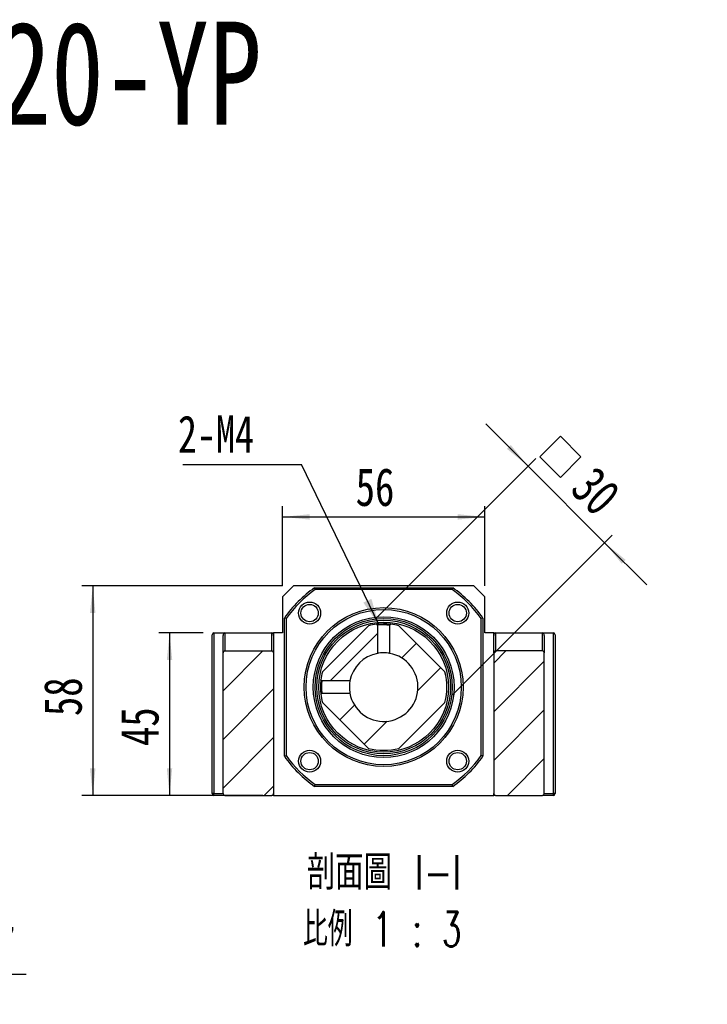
# Model space of a CAD drawing. Header units: millimetres. Extents: x 55 to 273, y 20 to 196.
# Tile 8 of 10: x 133 to 196, y 105 to 196. Entities that reach past the tile are written whole.
import ezdxf

# ---------------------------------------------------------------- set-up
doc = ezdxf.new("R2010")
doc.units = ezdxf.units.MM
doc.layers.add('FORMAT', color=7, linetype='Continuous')
doc.styles.add('SLDTEXTSTYLE0', font='TXT', dxfattribs={"width": 0.75})
doc.styles.add('SLDTEXTSTYLE1', font='TXT', dxfattribs={"width": 0.75, "bigfont": 'bigfont'})
doc.styles.add('SLDTEXTSTYLE3', font='TXT', dxfattribs={"width": 0.666667})
doc.styles.add('SLDTEXTSTYLE4', font='TXT', dxfattribs={"width": 0.65625, "bigfont": 'bigfont'})
doc.dimstyles.new('SLDDIMSTYLE2', dxfattribs={"dimtxt": 3.5, "dimasz": 2.5, "dimexe": 0, "dimexo": 0.0625, "dimgap": 0.875, "dimtad": 1, "dimlfac": 3, "dimrnd": 1e-09, "dimzin": 12, "dimdsep": 46, "dimtxsty": 'SLDTEXTSTYLE0', "dimsah": 1, "dimcen": 0.09, "dimadec": 0, "dimazin": 3, "dimtfac": 1, "dimtofl": 0, "dimtmove": 0, "dimatfit": 3, "dimfxl": 0, "dimfrac": 2, "dimtolj": 1, "dimtzin": 12, "dimarcsym": 0})
doc.dimstyles.new('SLDDIMSTYLE3', dxfattribs={"dimtxt": 3.5, "dimasz": 2.5, "dimexe": 0, "dimexo": 0.0625, "dimgap": 0.875, "dimtad": 1, "dimlfac": 3, "dimrnd": 1e-09, "dimzin": 12, "dimdsep": 46, "dimtxsty": 'SLDTEXTSTYLE0', "dimsah": 1, "dimcen": 0.09, "dimadec": 0, "dimazin": 3, "dimtfac": 1, "dimtmove": 0, "dimatfit": 0, "dimfxl": 0, "dimfrac": 2, "dimtolj": 1, "dimtzin": 12, "dimarcsym": 0})
doc.dimstyles.new('SLDDIMSTYLE4', dxfattribs={"dimtxt": 0.18, "dimasz": 2.5, "dimexe": 0, "dimexo": 0.0625, "dimgap": 0, "dimtad": 0, "dimtih": 1, "dimtoh": 1, "dimdec": 0, "dimrnd": 1e-09, "dimzin": 0, "dimdsep": 46, "dimtxsty": 'Standard', "dimsah": 1, "dimcen": 0.09, "dimadec": 0, "dimazin": 0, "dimtfac": 2.5, "dimtdec": 0, "dimtofl": 0, "dimtmove": 0, "dimatfit": 3, "dimfxl": 0, "dimfrac": 2, "dimtolj": 1, "dimtzin": 0, "dimarcsym": 0})

# ---------------------------------------------------------------- blocks, each defined once
blk = doc.blocks.new('SW_SYMBOL_HOLE_DIAM')
at = {"layer": 'FORMAT', "color": 0}
blk.add_line((300, 0), (700, 1000), dxfattribs=at)
blk.add_circle((500, 500), 350, dxfattribs=at)
blk = doc.blocks.new('SW_SYMBOL_HOLE_SPOT')
at = {"layer": 'FORMAT', "color": 0}
for p, q in [((0, 875), (0, 75)), ((1600, 75), (1600, 875)), ((0, 75), (1600, 75))]:
    blk.add_line(p, q, dxfattribs=at)
blk = doc.blocks.new('SW_NOTE_0')
at = {"layer": 'FORMAT', "color": 0}
blk.add_line((45.484, 0), (0, 0), dxfattribs=at)
at = {"layer": 'FORMAT', "color": 0, "xscale": 0.0043935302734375, "yscale": 0.0043935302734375, "zscale": 0.0043935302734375}
for name, p in [('SW_SYMBOL_HOLE_DIAM', (5.782, 0.512)), ('SW_SYMBOL_HOLE_DIAM', (35.788, 0.512)), ('SW_SYMBOL_HOLE_SPOT', (26.497, 0.512))]:
    blk.add_blockref(name, p, dxfattribs=at)
at = {"layer": 'FORMAT', "color": 0, "attachment_point": 1}
for s, insert, char_height, style in [('11\\M+18AD1\\M+190FA', (10.974, 4.469), 3.43958, 'SLDTEXTSTYLE1'), ('4 -', (0.451, 4.469), 3.4396, 'SLDTEXTSTYLE3'), ('17', (40.98, 4.469), 3.4396, 'SLDTEXTSTYLE0')]:
    blk.add_mtext(s, dxfattribs=dict(at, insert=insert, char_height=char_height, style=style))
blk = doc.blocks.new('_D_7')
at = {"layer": 'FORMAT', "color": 7}
for p, q in [((149.878, 139.085), (145.772, 139.085)), ((146.772, 139.085), (146.772, 124.085)), ((150.878, 124.085), (145.772, 124.085))]:
    blk.add_line(p, q, dxfattribs=at)
for points in [[(146.772, 139.085), (146.522, 136.585), (147.022, 136.585)], [(146.772, 124.085), (147.022, 126.585), (146.522, 126.585)]]:
    blk.add_solid(points, dxfattribs=at)
at = {"layer": 'FORMAT', "color": 7, "insert": (142.26, 128.642), "char_height": 3.5, "attachment_point": 1, "rotation": 90, "style": 'SLDTEXTSTYLE0'}
blk.add_mtext('45', dxfattribs=at)
blk = doc.blocks.new('_D_8')
at = {"layer": 'FORMAT', "color": 7}
for p, q in [((157.211, 143.418), (138.682, 143.418)), ((139.682, 143.418), (139.682, 124.085)), ((155.378, 124.085), (138.682, 124.085))]:
    blk.add_line(p, q, dxfattribs=at)
for points in [[(139.682, 143.418), (139.432, 140.918), (139.932, 140.918)], [(139.682, 124.085), (139.932, 126.585), (139.432, 126.585)]]:
    blk.add_solid(points, dxfattribs=at)
at = {"layer": 'FORMAT', "color": 7, "insert": (135.17, 131.408), "char_height": 3.5, "attachment_point": 1, "rotation": 90, "style": 'SLDTEXTSTYLE0'}
blk.add_mtext('58', dxfattribs=at)
blk = doc.blocks.new('_D_9')
at = {"layer": 'FORMAT', "color": 7}
for p, q in [((157.211, 143.418), (157.211, 150.795)), ((175.878, 143.418), (175.878, 150.795)), ((157.211, 149.795), (175.878, 149.795))]:
    blk.add_line(p, q, dxfattribs=at)
for points in [[(157.211, 149.795), (159.711, 149.545), (159.711, 150.045)], [(175.878, 149.795), (173.378, 150.045), (173.378, 149.545)]]:
    blk.add_solid(points, dxfattribs=at)
at = {"layer": 'FORMAT', "color": 7, "insert": (163.958, 154.307), "char_height": 3.5, "attachment_point": 1, "style": 'SLDTEXTSTYLE0'}
blk.add_mtext('56', dxfattribs=at)
blk = doc.blocks.new('SW_SYMBOL_MOD_BOX')
at = {"layer": 'FORMAT', "color": 0}
for p, q in [((200, 200), (200, 800)), ((200, 800), (800, 800)), ((800, 800), (800, 200)), ((200, 200), (800, 200))]:
    blk.add_line(p, q, dxfattribs=at)
blk = doc.blocks.new('_D_10')
at = {"layer": 'FORMAT', "color": 7}
for p, q in [((179.873, 154.484), (175.984, 158.373)), ((165.841, 140.452), (180.58, 155.191)), ((179.873, 154.484), (186.944, 147.413)), ((172.912, 133.381), (187.651, 148.12)), ((186.944, 147.413), (190.833, 143.524))]:
    blk.add_line(p, q, dxfattribs=at)
for points in [[(179.873, 154.484), (178.282, 156.429), (177.928, 156.075)], [(186.944, 147.413), (188.535, 145.468), (188.889, 145.822)]]:
    blk.add_solid(points, dxfattribs=at)
at = {"layer": 'FORMAT', "color": 7, "xscale": 0.004470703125, "yscale": 0.004470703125, "zscale": 0.004470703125, "rotation": 315.0000000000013}
blk.add_blockref('SW_SYMBOL_MOD_BOX', (179.703, 155.34), dxfattribs=at)
at = {"layer": 'FORMAT', "color": 7, "insert": (186.124, 154.689), "char_height": 3.5, "attachment_point": 1, "rotation": 315, "style": 'SLDTEXTSTYLE0'}
blk.add_mtext('30', dxfattribs=at)
blk = doc.blocks.new('SW_NOTE_2')
at = {"layer": 'FORMAT', "color": 0, "char_height": 3.175, "attachment_point": 2}
for s, insert, style in [('\\M+19655\\M+196CA\\M+19AA4 I-I', (8.632, 4.093), 'SLDTEXTSTYLE1'), ('\\M+194E4\\M+197E1 1 : 3', (8.457, -1.141), 'SLDTEXTSTYLE4')]:
    blk.add_mtext(s, dxfattribs=dict(at, insert=insert, style=style))
blk = doc.blocks.new('SW_NOTE_3')
at = {"layer": 'FORMAT', "color": 0}
blk.add_line((-10.95, 0), (0, 0), dxfattribs=at)
at = {"layer": 'FORMAT', "color": 0, "insert": (-11.406, 4.536), "char_height": 3.4396, "attachment_point": 1, "style": 'SLDTEXTSTYLE0'}
blk.add_mtext('2-M4', dxfattribs=at)

msp = doc.modelspace()

# ---------------------------------------------------------------- hatches: boundary and pattern name
at = {"layer": 'FORMAT', "linetype": 'Continuous', "lineweight": 18}
h = msp.add_hatch(dxfattribs=at)
h.set_pattern_fill('ANSI31', color=256, style=0)
edge = h.paths.add_edge_path(flags=0)
edge.add_arc((166.5446, 134.0845), 5.8333, 186.45836, 193.997281)
edge.add_line((160.8845, 132.6736), (165.1336, 128.4244))
edge.add_arc((166.5446, 134.0845), 5.8333, 256.002719, 283.997281)
edge.add_line((167.9555, 128.4244), (172.2047, 132.6736))
edge.add_arc((166.5446, 134.0845), 5.8333, 346.002719, 373.997281)
edge.add_line((172.2047, 135.4954), (167.9555, 139.7446))
edge.add_arc((166.5446, 134.0845), 5.8333, 76.002719, 83.54285)
edge.add_spline(control_points=[(167.2006, 139.8808), (167.1929, 139.8732), (167.1853, 139.8656), (167.1776, 139.8579), (167.17, 139.8503), (167.1623, 139.8427), (167.1547, 139.835), (167.1398, 139.8202), (167.1249, 139.8053), (167.1099, 139.7904)], knot_values=[0, 0, 0, 0, 0.0000972, 0.0000972, 0.0000972, 0.0001945, 0.0001945, 0.0001945, 0.000384, 0.000384, 0.000384, 0.000384], weights=[1, 1, 1, 1, 1, 1, 1, 1, 1, 1], degree=3, periodic=0)
edge.add_line((167.1099, 139.7904), (167.11, 137.2003))
edge.add_arc((166.5446, 134.0845), 3.1667, -169.714574, 79.714574, ccw=False)
edge.add_line((163.4288, 133.5191), (160.8386, 133.5191))
edge.add_spline(control_points=[(160.8386, 133.5191), (160.831, 133.5115), (160.8234, 133.5038), (160.8158, 133.4962), (160.8081, 133.4885), (160.8005, 133.4809), (160.7929, 133.4732), (160.778, 133.4583), (160.7631, 133.4434), (160.7482, 133.4285)], knot_values=[0, 0, 0, 0, 0.0000972, 0.0000972, 0.0000972, 0.0001945, 0.0001945, 0.0001945, 0.000384, 0.000384, 0.000384, 0.000384], weights=[1, 1, 1, 1, 1, 1, 1, 1, 1, 1], degree=3, periodic=0)
h = msp.add_hatch(dxfattribs=at)
h.set_pattern_fill('ANSI31', color=256, style=0)
edge = h.paths.add_edge_path(flags=0)
edge.add_arc((166.5446, 134.0845), 5.8333, 166.002719, 173.542596)
edge.add_spline(control_points=[(160.7483, 134.7405), (160.7559, 134.7328), (160.7635, 134.7252), (160.7711, 134.7176), (160.7788, 134.7099), (160.7864, 134.7023), (160.794, 134.6946), (160.8089, 134.6797), (160.8238, 134.6648), (160.8387, 134.6499)], knot_values=[0, 0, 0, 0, 0.0000972, 0.0000972, 0.0000972, 0.0001945, 0.0001945, 0.0001945, 0.000384, 0.000384, 0.000384, 0.000384], weights=[1, 1, 1, 1, 1, 1, 1, 1, 1, 1], degree=3, periodic=0)
edge.add_line((160.8387, 134.6499), (163.4288, 134.6499))
edge.add_arc((166.5446, 134.0845), 3.1667, 100.285426, 169.714574, ccw=False)
edge.add_line((165.9792, 137.2003), (165.9792, 139.7905))
edge.add_spline(control_points=[(165.9792, 139.7905), (165.9716, 139.7981), (165.9639, 139.8057), (165.9563, 139.8133), (165.9486, 139.821), (165.941, 139.8286), (165.9333, 139.8362), (165.9184, 139.8511), (165.9035, 139.866), (165.8886, 139.8808)], knot_values=[0, 0, 0, 0, 0.0000972, 0.0000972, 0.0000972, 0.0001945, 0.0001945, 0.0001945, 0.000384, 0.000384, 0.000384, 0.000384], weights=[1, 1, 1, 1, 1, 1, 1, 1, 1, 1], degree=3, periodic=0)
edge.add_arc((166.5446, 134.0845), 5.8333, 96.456428, 103.997281)
edge.add_line((165.1336, 139.7446), (160.8845, 135.4954))
h = msp.add_hatch(dxfattribs=at)
h.set_pattern_fill('ANSI31', color=256, style=0)
edge = h.paths.add_edge_path(flags=0)
edge.add_line((156.3779, 124.2512), (156.3779, 137.2512))
edge.add_arc((156.2112, 137.2512), 0.1667, 0, 90)
edge.add_line((156.2112, 137.4178), (151.8779, 137.4178))
edge.add_arc((151.8779, 137.2512), 0.1667, 90, 180)
edge.add_line((151.7112, 137.2512), (151.7112, 124.2512))
edge.add_arc((151.8779, 124.2512), 0.1667, 180, 270)
edge.add_line((151.8779, 124.0845), (156.2112, 124.0845))
edge.add_arc((156.2112, 124.2512), 0.1667, 270, 360)
h = msp.add_hatch(dxfattribs=at)
h.set_pattern_fill('ANSI31', color=256, style=0)
edge = h.paths.add_edge_path(flags=0)
edge.add_line((181.2112, 137.4178), (176.8779, 137.4178))
edge.add_arc((176.8779, 137.2512), 0.1667, 90, 180)
edge.add_line((176.7112, 137.2512), (176.7112, 124.2512))
edge.add_arc((176.8779, 124.2512), 0.1667, 180, 270)
edge.add_line((176.8779, 124.0845), (181.2112, 124.0845))
edge.add_arc((181.2112, 124.2512), 0.1667, 270, 360)
edge.add_line((181.3779, 124.2512), (181.3779, 137.2512))
edge.add_arc((181.2112, 137.2512), 0.1667, 0, 90)

# ---------------------------------------------------------------- linework, layer by layer
at = {"color": 7, "linetype": 'Continuous', "lineweight": 25}
for p, q in [((158.2112, 143.4178), (157.2112, 142.4178)), ((174.8779, 143.4178), (158.2112, 143.4178)), ((160.1675, 143.2512), (172.9216, 143.2512)), ((172.8691, 143.0845), (160.22, 143.0845)), ((175.8779, 142.4178), (174.8779, 143.4178)), ((157.2112, 142.4178), (157.2112, 139.0845)), ((175.8779, 139.0845), (175.8779, 142.4178)), ((157.3779, 127.7075), (157.3779, 140.4615)), ((157.5446, 140.4091), (157.5446, 127.7599)), ((175.5446, 127.7599), (175.5446, 140.4091)), ((175.7112, 140.4615), (175.7112, 127.7075)), ((150.8779, 139.0845), (150.8779, 124.2512)), ((150.8779, 139.0845), (151.8779, 139.0845)), ((151.8779, 139.0845), (151.8779, 137.4178)), ((151.8779, 139.0845), (156.2112, 139.0845)), ((156.2112, 137.4178), (156.2112, 139.0845)), ((156.2112, 139.0845), (156.3779, 139.0845)), ((156.3779, 139.0845), (156.3779, 138.8488)), ((157.2112, 139.0845), (156.3779, 139.0845)), ((165.1336, 139.7446), (160.8845, 135.4954)), ((165.9792, 139.7905), (165.9792, 137.2003)), ((167.11, 137.2003), (167.11, 139.7905)), ((167.1824, 139.8828), (167.2005, 139.8808)), ((172.2047, 135.4954), (167.9555, 139.7446)), ((176.7112, 139.0845), (175.8779, 139.0845)), ((176.7112, 139.0845), (176.8779, 139.0845)), ((176.7112, 138.8488), (176.7112, 139.0845)), ((176.8779, 139.0845), (176.8779, 137.4178)), ((176.8779, 139.0845), (181.2112, 139.0845)), ((181.2112, 137.4178), (181.2112, 139.0845)), ((181.2112, 139.0845), (182.2112, 139.0845)), ((182.2112, 124.2512), (182.2112, 139.0845)), ((150.7112, 124.2512), (150.7112, 138.9178)), ((151.7112, 137.2512), (151.7112, 138.8488)), ((156.3779, 138.8488), (156.3779, 137.2512)), ((176.7112, 137.2512), (176.7112, 138.8488)), ((181.3779, 138.8488), (181.3779, 137.2512)), ((182.3779, 138.9178), (182.3779, 124.2512)), ((151.7112, 124.2512), (151.7112, 137.2512)), ((151.8779, 137.4178), (156.2112, 137.4178)), ((156.3779, 137.2512), (156.3779, 124.2512)), ((176.7112, 137.2512), (176.7112, 124.2512)), ((181.2112, 137.4178), (176.8779, 137.4178)), ((181.3779, 124.2512), (181.3779, 137.2512)), ((160.7463, 134.7223), (160.7483, 134.7406)), ((163.4288, 134.6499), (160.8386, 134.6499)), ((160.8386, 133.5191), (163.4288, 133.5191)), ((160.8845, 132.6736), (165.1336, 128.4244)), ((167.9555, 128.4244), (172.2047, 132.6736)), ((172.9216, 124.9178), (160.1675, 124.9178)), ((160.22, 125.0845), (172.8691, 125.0845)), ((150.8779, 124.2512), (150.7112, 124.2512)), ((150.8779, 124.0845), (150.8779, 124.2512)), ((150.8779, 124.2512), (151.7112, 124.2512)), ((151.8779, 124.0845), (150.8779, 124.0845)), ((151.8779, 124.0845), (156.2112, 124.0845)), ((156.3779, 124.0845), (156.2112, 124.0845)), ((156.3779, 124.2512), (156.3779, 124.0845)), ((156.3779, 124.0845), (176.7112, 124.0845)), ((176.7112, 124.0845), (176.7112, 124.2512)), ((176.8779, 124.0845), (176.7112, 124.0845)), ((176.8779, 124.0845), (181.2112, 124.0845)), ((182.2112, 124.0845), (181.2112, 124.0845)), ((181.3779, 124.2512), (182.2112, 124.2512)), ((182.2112, 124.0845), (182.2112, 124.2512)), ((182.3779, 124.2512), (182.2112, 124.2512))]:
    msp.add_line(p, q, dxfattribs=at)
at = {"color": 7, "linetype": 'Continuous', "lineweight": 25, "flags": 128}
for points in [[(165.9792, 139.7904), (165.9563, 139.8133), (165.9333, 139.8362), (165.8886, 139.8808)], [(165.9931, 139.7923), (165.9779, 139.7902), (165.9792, 139.7905)], [(167.2005, 139.8808), (167.1776, 139.8579), (167.1547, 139.835), (167.1099, 139.7904)], [(167.1092, 137.2004), (167.1079, 137.2007), (167.0572, 137.2094), (166.9501, 137.2251), (166.796, 137.2412), (166.6129, 137.2504), (166.4244, 137.2489), (166.2506, 137.2375), (166.1079, 137.2209), (166.0127, 137.2062), (165.978, 137.2001), (165.9782, 137.2001)], [(160.7482, 134.7405), (160.7711, 134.7176), (160.794, 134.6946), (160.8387, 134.6499)], [(163.4287, 134.6491), (163.4284, 134.6478), (163.4197, 134.5971), (163.404, 134.49), (163.3879, 134.3359), (163.3787, 134.1528), (163.3802, 133.9643), (163.3916, 133.7905), (163.4082, 133.6478), (163.4229, 133.5526), (163.429, 133.5179), (163.429, 133.5181)], [(160.8387, 133.5191), (160.8158, 133.4962), (160.7929, 133.4732), (160.7482, 133.4285)], [(160.8367, 133.533), (160.8388, 133.5178), (160.8386, 133.5191)]]:
    msp.add_lwpolyline(points, dxfattribs=at)
at = {"color": 7, "linetype": 'Continuous', "lineweight": 25}
for centre, radius in [((159.7092, 140.9199), 1.0167), ((173.3799, 140.9199), 1.0167), ((159.7092, 140.9199), 0.8), ((166.5446, 134.0845), 7.3333), ((166.5446, 134.0845), 7.1667), ((173.3799, 140.9199), 0.8), ((166.5446, 134.0845), 6.5), ((166.5446, 134.0845), 6.3333), ((166.5446, 134.0845), 6.1667), ((166.5446, 134.0845), 6), ((159.7092, 127.2491), 1.0167), ((173.3799, 127.2491), 1.0167), ((159.7092, 127.2491), 0.8), ((173.3799, 127.2491), 0.8)]:
    msp.add_circle(centre, radius, dxfattribs=at)
for centre, radius, start, end in [((166.5446, 134.0845), 11.1667, 124.82546, 145.17454), ((166.5446, 134.0845), 11, 125.096801, 144.903199), ((166.5446, 134.0845), 11, 35.096801, 54.903199), ((166.5446, 134.0845), 11.1667, 34.82546, 55.17454), ((150.8779, 138.9178), 0.1667, 90, 180), ((166.5446, 134.0845), 5.8333, 96.45812, 103.997281), ((166.5446, 134.0858), 5.832, 84.000876, 96.369271), ((166.5427, 135.3626), 4.464, 82.68348, 96.841025), ((166.5446, 134.0845), 5.8333, 76.002719, 83.54285), ((182.2112, 138.9178), 0.1667, 0, 90), ((151.8779, 137.2512), 0.1667, 90, 180), ((156.2112, 137.2512), 0.1667, 0, 90), ((176.8779, 137.2512), 0.1667, 90, 180), ((181.2112, 137.2512), 0.1667, 0, 90), ((166.5446, 134.0845), 3.1667, 100.285426, 169.714574), ((166.5446, 134.0845), 3.1667, 190.285426, 79.714574), ((166.5446, 134.0845), 5.8333, 166.002719, 173.542596), ((166.5446, 134.0845), 5.8333, 346.002719, 13.997281), ((166.543, 134.0845), 5.8317, 174.000374, 186.368718), ((165.2671, 134.0826), 4.4646, 172.683768, 186.838246), ((166.5446, 134.0845), 5.8333, 186.45836, 193.997281), ((166.5446, 134.0845), 5.8333, 256.002719, 283.997281), ((166.5446, 134.0845), 11.1667, 214.82546, 235.17454), ((166.5446, 134.0845), 11, 215.096801, 234.903199), ((166.5446, 134.0845), 11, 305.096801, 324.903199), ((166.5446, 134.0845), 11.1667, 304.82546, 325.17454), ((150.8779, 124.2512), 0.1667, 180, 270), ((151.8779, 124.2512), 0.1667, 180, 270), ((156.2112, 124.2512), 0.1667, 270, 0), ((176.8779, 124.2512), 0.1667, 180, 270), ((181.2112, 124.2512), 0.1667, 270, 0), ((182.2112, 124.2512), 0.1667, 270, 0)]:
    msp.add_arc(centre, radius, start, end, dxfattribs=at)
for centre, start_param, end_param in [((151.8779, 138.8488), 3.1415927, 4.712389), ((156.2112, 138.8488), 1.5707963, 3.1415927), ((176.8779, 138.8488), 3.1415927, 4.712389), ((181.2112, 138.8488), 1.5707963, 3.1415927)]:
    msp.add_ellipse(centre, major_axis=(0, -0.2357), ratio=0.7071068, start_param=start_param, end_param=end_param, dxfattribs=at)
for points in [[(160.1675, 143.2512), (160.185, 143.1956), (160.2025, 143.14), (160.22, 143.0845)], [(172.9216, 143.2512), (172.9042, 143.1956), (172.8867, 143.14), (172.8691, 143.0845)], [(157.5446, 140.4091), (157.489, 140.4266), (157.4335, 140.4441), (157.3779, 140.4615)], [(175.7112, 140.4615), (175.6557, 140.4441), (175.6001, 140.4266), (175.5446, 140.4091)], [(157.3779, 127.7075), (157.4335, 127.7249), (157.489, 127.7424), (157.5446, 127.7599)], [(175.7112, 127.7075), (175.6557, 127.7249), (175.6001, 127.7424), (175.5446, 127.7599)], [(160.1675, 124.9178), (160.185, 124.9734), (160.2025, 125.029), (160.22, 125.0845)], [(172.9216, 124.9178), (172.9042, 124.9734), (172.8867, 125.029), (172.8691, 125.0845)]]:
    msp.add_open_spline(points, degree=3, dxfattribs=at)

# ---------------------------------------------------------------- block references
at = {"layer": 'FORMAT', "color": 7}
for name, p in [('SW_NOTE_3', (158.9562, 154.621)), ('SW_NOTE_0', (88.055, 107.5622))]:
    msp.add_blockref(name, p, dxfattribs=at)
at = {"layer": 'FORMAT'}
msp.add_blockref('SW_NOTE_2', (157.9486, 114.4703), dxfattribs=at)

# ---------------------------------------------------------------- texts
at = {"layer": 'FORMAT', "color": 7, "insert": (111.5444, 195.5203), "char_height": 9.525, "attachment_point": 1, "style": 'SLDTEXTSTYLE0'}
msp.add_mtext('MBCF20-YP', dxfattribs=at)

# ---------------------------------------------------------------- dimensions: what is measured, and where the dimension line sits
at = {"layer": 'FORMAT', "color": 7}
dim = msp.add_linear_dim(base=(186.9441, 147.413), p1=(165.1336, 139.7446), p2=(172.2047, 132.6736), angle=315, text='{\\fGDT;o}<>', dimstyle='SLDDIMSTYLE3', dxfattribs=at)
dim.commit()
dim.dimension.update_dxf_attribs({"geometry": '_D_10', "text_midpoint": (182.9566, 151.4004), "dimtype": 160})
for base, p1, p2, angle, dimstyle, picture, middle in [((175.8779, 149.7951), (157.2112, 142.4178), (175.8779, 142.4178), 0, 'SLDDIMSTYLE3', '_D_9', (166.5446, 149.7951)), ((139.682, 124.0845), (158.2112, 143.4178), (156.3779, 124.0845), 90, 'SLDDIMSTYLE2', '_D_8', (139.682, 133.9939)), ((146.7722, 124.0845), (150.8779, 139.0845), (151.8779, 124.0845), 90, 'SLDDIMSTYLE2', '_D_7', (146.7722, 131.2278))]:
    dim = msp.add_linear_dim(base=base, p1=p1, p2=p2, angle=angle, dimstyle=dimstyle, dxfattribs=at)
    dim.commit()
    dim.dimension.update_dxf_attribs({"geometry": picture, "text_midpoint": middle, "dimtype": 160})

# ---------------------------------------------------------------- leaders
msp.add_leader([(166.1287, 139.8071), (158.9562, 154.621)], dimstyle='SLDDIMSTYLE4', dxfattribs=at)

doc.saveas('drawing.dxf')
